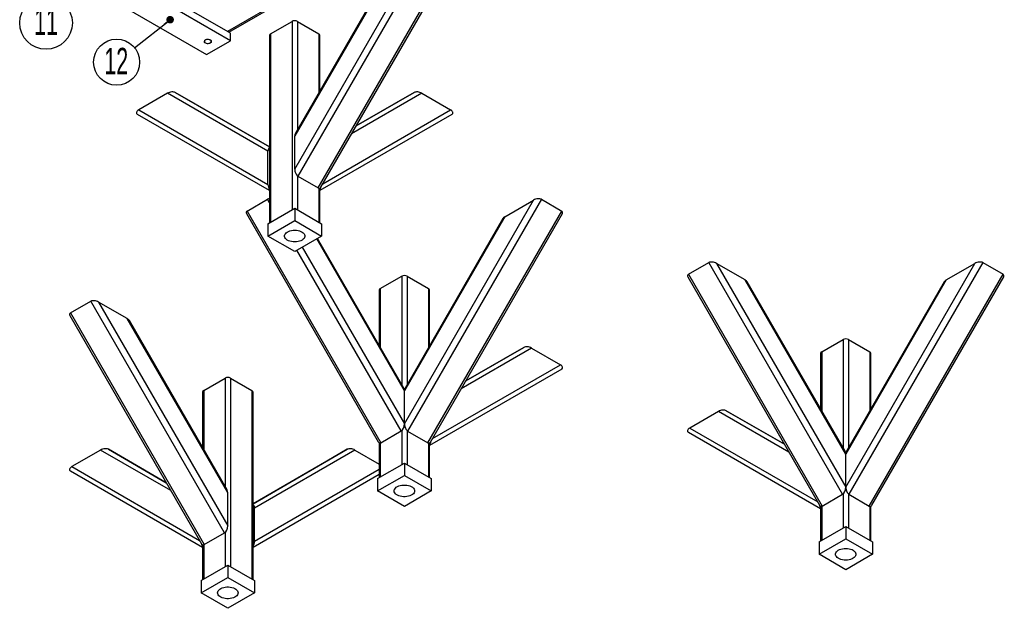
# Model space of a CAD drawing. Header units: millimetres. Extents: x 0 to 841, y 0 to 594.
# Tile 10 of 15: x 609 to 740, y 221 to 299. Entities that reach past the tile are written whole.
import ezdxf

# ---------------------------------------------------------------- set-up
doc = ezdxf.new("R2010")
doc.units = ezdxf.units.MM
doc.layers.add('NOTES', color=6, linetype='Continuous')
doc.layers.add('TRAIT-FINS', color=9, linetype='Continuous')
doc.layers.add('TRAIT-FORT', color=4, linetype='Continuous', lineweight=25)
doc.styles.add('SLDTEXTSTYLE1', font='TXT', dxfattribs={"width": 0.605})

# ---------------------------------------------------------------- blocks, each defined once
blk = doc.blocks.new('SW_NOTE_25')
at = {"layer": 'NOTES', "color": 0}
blk.add_circle((-2.38, -1.89), 3.04, dxfattribs=at)
at = {"layer": 'NOTES', "color": 0, "insert": (-2.43, 0), "char_height": 3.5, "attachment_point": 2, "style": 'SLDTEXTSTYLE1'}
blk.add_mtext('12', dxfattribs=at)
blk = doc.blocks.new('_Dot')
at = {"color": 0, "linetype": 'ByBlock', "lineweight": -2}
blk.add_line((-0.5, 0), (-1, 0), dxfattribs=at)
at = {"color": 0, "linetype": 'ByBlock', "const_width": 0.5}
blk.add_lwpolyline([(-0.25, 0, 1), (0.25, 0, 1)], format="xyb", close=True, dxfattribs=at)
blk = doc.blocks.new('SW_NOTE_27')
at = {"layer": 'NOTES', "color": 0}
blk.add_circle((-2.55, -2.37), 3.48, dxfattribs=at)
at = {"layer": 'NOTES', "color": 0, "insert": (-2.54, -0.44), "char_height": 3.5, "attachment_point": 2, "style": 'SLDTEXTSTYLE1'}
blk.add_mtext('11', dxfattribs=at)

msp = doc.modelspace()

# ---------------------------------------------------------------- linework, layer by layer
at = {"layer": 'NOTES'}
msp.add_line((624.587025, 295.084992), (629.274601, 298.804121), dxfattribs=at)
at = {"layer": 'TRAIT-FINS', "lineweight": 18, "flags": 128}
msp.add_lwpolyline([(634.614468, 296.133131), (634.696888, 296.070496), (634.746841, 295.997369), (634.760766, 295.919174), (634.73763, 295.84171), (634.679148, 295.770721), (634.589659, 295.711474), (634.475799, 295.668362), (634.346013, 295.644582), (634.209925, 295.641898), (634.07763, 295.660509), (633.958939, 295.699036), (633.862655, 295.754619), (633.795918, 295.823138), (633.763679, 295.899511), (633.768328, 295.978072), (633.80952, 296.052996), (633.884201, 296.118726), (633.986831, 296.170387), (634.1098, 296.204148), (634.243987, 296.217504), (634.37944, 296.209465), (634.506113, 296.180628), (634.614611, 296.133131)], dxfattribs=at)
at = {"layer": 'TRAIT-FORT', "lineweight": 25}
for p, q in [((685.63225, 325.421865), (636.841997, 297.255851)), ((637.017713, 297.154412), (685.807966, 325.320426)), ((645.747847, 279.062957), (662.825516, 308.642348)), ((663.84978, 308.743798), (646.172111, 278.125176)), ((648.852046, 276.578083), (666.529715, 307.196705)), ((659.025516, 306.448655), (645.747847, 283.451057)), ((658.756951, 306.203716), (645.82571, 283.80615)), ((649.198446, 276.670925), (666.622545, 306.850348)), ((637.266261, 297.010929), (626.659659, 303.133989)), ((637.266261, 296.03108), (626.659659, 302.15414)), ((623.477679, 300.317222), (634.084281, 294.194161)), ((642.558937, 296.950865), (645.387222, 298.583599)), ((645.387222, 298.583599), (645.387222, 273.679186)), ((646.094329, 298.583599), (648.922615, 296.950865)), ((646.094329, 298.583599), (646.094329, 284.271412)), ((637.266261, 296.03108), (637.266261, 297.010929)), ((642.41249, 296.746763), (642.41249, 271.96191)), ((642.558937, 296.950865), (642.558937, 272.046452)), ((648.922615, 296.950865), (648.922615, 289.170147)), ((649.069061, 289.4238), (649.069061, 296.746763)), ((634.084281, 294.194161), (637.266261, 296.03108)), ((628.934643, 289.077727), (625.134643, 286.884033)), ((642.212313, 281.4102), (628.934643, 289.077727)), ((632.638842, 287.632084), (629.958907, 289.179177)), ((629.958907, 289.179177), (642.41249, 281.98754)), ((662.546908, 289.077727), (653.267816, 283.719279)), ((653.867982, 284.758798), (661.522644, 289.179177)), ((661.522644, 289.179177), (658.842709, 287.632084)), ((662.546908, 289.077727), (666.346908, 286.884033)), ((642.41249, 281.988043), (632.638842, 287.632084)), ((658.842709, 287.632084), (653.868418, 284.759553)), ((642.41249, 276.213724), (624.958907, 286.292738)), ((625.134643, 286.884033), (642.212313, 277.0221)), ((666.522644, 286.292738), (649.069061, 276.213724)), ((649.467198, 277.136417), (666.346908, 286.884033)), ((645.747847, 279.062957), (645.747847, 283.451057)), ((642.212313, 277.0221), (642.212313, 281.4102)), ((646.094329, 278.181822), (646.094329, 273.679186)), ((646.172111, 278.125176), (648.852046, 276.578083)), ((648.922615, 276.546996), (648.922615, 272.046452)), ((649.069061, 271.96191), (649.069061, 276.550304)), ((639.454879, 273.523952), (642.134814, 275.071046)), ((642.41249, 274.590097), (642.134814, 275.071046)), ((660.243536, 245.386122), (677.321205, 274.965513)), ((678.345469, 275.066964), (660.6678, 244.448342)), ((673.521205, 272.77182), (677.321205, 274.965513)), ((678.345469, 275.066964), (681.025404, 273.51987)), ((639.454879, 273.523952), (657.132549, 242.905331)), ((642.205242, 271.842268), (645.740776, 273.883288)), ((645.740776, 273.883288), (645.740776, 272.250207)), ((645.740776, 273.883288), (649.27631, 271.842268)), ((663.347735, 242.901248), (681.025404, 273.51987)), ((639.36205, 273.177596), (656.786148, 242.998172)), ((642.205242, 270.209186), (645.740776, 272.250207)), ((645.740776, 272.250207), (649.27631, 270.209186)), ((673.521205, 272.77182), (660.243536, 249.774222)), ((673.25264, 272.526881), (660.321399, 250.129316)), ((663.694135, 242.99409), (681.118234, 273.173514)), ((642.205242, 271.842268), (642.205242, 270.209186)), ((649.27631, 271.842268), (649.27631, 270.209186)), ((645.740776, 268.168166), (642.205242, 270.209186)), ((649.27631, 270.209186), (645.740776, 268.168166)), ((660.236748, 249.778304), (648.64979, 269.847504)), ((660.158884, 250.133398), (648.745155, 269.902557)), ((659.812484, 244.452424), (646.025347, 268.332445)), ((646.749635, 268.750568), (660.236748, 245.390204)), ((697.791047, 265.155687), (700.470982, 266.702781)), ((718.148652, 236.084159), (700.470982, 266.702781)), ((701.495246, 266.601331), (718.572916, 237.021939)), ((705.295246, 264.407637), (701.495246, 266.601331)), ((718.572916, 237.021939), (735.650585, 266.601331)), ((736.674849, 266.702781), (718.99718, 236.084159)), ((731.850585, 264.407637), (735.650585, 266.601331)), ((736.674849, 266.702781), (739.354784, 265.155687)), ((657.054767, 263.273948), (659.883053, 264.906683)), ((659.883053, 264.906683), (659.883053, 250.611152)), ((660.59016, 264.906683), (663.418445, 263.273948)), ((660.59016, 264.906683), (660.59016, 250.594822)), ((697.698218, 264.809331), (715.122316, 234.629907)), ((697.791047, 265.155687), (715.468717, 234.537066)), ((718.572916, 241.410039), (705.295246, 264.407637)), ((731.850585, 264.407637), (718.572916, 241.410039)), ((721.677114, 234.537066), (739.354784, 265.155687)), ((722.023515, 234.629907), (739.447614, 264.809331)), ((656.90832, 263.069846), (656.90832, 255.763539)), ((657.054767, 263.273948), (657.054767, 255.509886)), ((663.418445, 263.273948), (663.418445, 255.493557)), ((663.564892, 255.74721), (663.564892, 263.069846)), ((718.495052, 241.765133), (705.563812, 264.162699)), ((731.58202, 264.162699), (718.650779, 241.765133)), ((616.113284, 260.049136), (618.793219, 261.59623)), ((636.470889, 230.977608), (618.793219, 261.59623)), ((619.817483, 261.49478), (636.895153, 231.915388)), ((623.617483, 259.301086), (619.817483, 261.49478)), ((616.020455, 259.70278), (633.444553, 229.523356)), ((616.113284, 260.049136), (633.790954, 229.430515)), ((636.895153, 236.303488), (623.617483, 259.301086)), ((636.817289, 236.658582), (623.886049, 259.056148)), ((715.391077, 254.905765), (718.219362, 256.5385)), ((718.219362, 256.5385), (718.219362, 242.242642)), ((718.926469, 256.5385), (721.754755, 254.905765)), ((718.926469, 256.5385), (718.926469, 242.242642)), ((677.049668, 255.404811), (667.763362, 250.042198)), ((668.363529, 251.081717), (676.025404, 255.506261)), ((676.025404, 255.506261), (673.345469, 253.959168)), ((677.049668, 255.404811), (680.849668, 253.211118)), ((673.345469, 253.959168), (668.363964, 251.082471)), ((715.24463, 254.701663), (715.24463, 247.39503)), ((715.391077, 254.905765), (715.391077, 247.141377)), ((721.754755, 254.905765), (721.754755, 247.141377)), ((721.901201, 247.39503), (721.901201, 254.701663)), ((681.025404, 252.619823), (663.564892, 242.536807)), ((663.962745, 243.459335), (680.849668, 253.211118)), ((633.720243, 249.803215), (636.548529, 251.435949)), ((636.548529, 251.435949), (636.548529, 237.124089)), ((637.255636, 251.435949), (640.083921, 249.803215)), ((637.255636, 251.435949), (637.255636, 226.531536)), ((633.573797, 249.599113), (633.573797, 242.276476)), ((633.720243, 249.803215), (633.720243, 242.022823)), ((640.083921, 249.803215), (640.083921, 224.898801)), ((640.230368, 224.81426), (640.230368, 249.599113)), ((660.236748, 245.390204), (660.236748, 249.778304)), ((660.243536, 245.386122), (660.243536, 249.774222)), ((701.759712, 247.036709), (697.959712, 244.843016)), ((711.06002, 241.666011), (701.759712, 247.036709)), ((705.463911, 245.591066), (702.783976, 247.13816)), ((702.783976, 247.13816), (710.459853, 242.705529)), ((697.959712, 244.843016), (714.860638, 235.083148)), ((710.459418, 242.706284), (705.463911, 245.591066)), ((657.132549, 242.905331), (659.812484, 244.452424)), ((659.883053, 244.502814), (659.883053, 240.00227)), ((660.59016, 244.504863), (660.59016, 240.00227)), ((660.6678, 244.448342), (663.347735, 242.901248)), ((715.24463, 234.168623), (697.783976, 244.251721)), ((656.90832, 242.880559), (656.90832, 238.284993)), ((657.054767, 242.872171), (657.054767, 238.369535)), ((663.418445, 242.870119), (663.418445, 238.369535)), ((663.564892, 238.284993), (663.564892, 242.873525)), ((620.08902, 241.934077), (616.28902, 239.740384)), ((629.375326, 236.571464), (620.08902, 241.934077)), ((623.793219, 240.488434), (621.113284, 242.035527)), ((621.113284, 242.035527), (628.77516, 237.610983)), ((640.230368, 234.83989), (652.683809, 242.031445)), ((653.708073, 241.929995), (640.430404, 234.262468)), ((652.683809, 242.031445), (650.003875, 240.484352)), ((653.708073, 241.929995), (656.90832, 240.082532)), ((718.572916, 237.021939), (718.572916, 241.410039)), ((616.28902, 239.740384), (633.175944, 229.988601)), ((628.774724, 237.611737), (623.793219, 240.488434)), ((650.003875, 240.484352), (640.230368, 234.840392)), ((656.701072, 238.165352), (660.236606, 240.206372)), ((660.236606, 240.206372), (660.236606, 238.57329)), ((660.236606, 240.206372), (663.77214, 238.165352)), ((633.573797, 229.066073), (616.113284, 239.149089)), ((656.90832, 238.697181), (640.230368, 229.066074)), ((640.430404, 229.874368), (656.90832, 239.389959)), ((656.701072, 236.53227), (660.236606, 238.57329)), ((656.701072, 238.165352), (656.701072, 236.53227)), ((660.236606, 238.57329), (663.77214, 236.53227)), ((663.77214, 238.165352), (663.77214, 236.53227)), ((636.895153, 231.915388), (636.895153, 236.303488)), ((660.236606, 234.49125), (656.701072, 236.53227)), ((663.77214, 236.53227), (660.236606, 234.49125)), ((715.468717, 234.537066), (718.148652, 236.084159)), ((718.219362, 236.13467), (718.219362, 231.634087)), ((718.926469, 236.13467), (718.926469, 231.634087)), ((718.99718, 236.084159), (721.677114, 234.537066)), ((640.430404, 229.874368), (640.430404, 234.262468)), ((715.24463, 234.512232), (715.24463, 229.91681)), ((715.391077, 234.503945), (715.391077, 230.001352)), ((721.754755, 234.503945), (721.754755, 230.001352)), ((721.901201, 229.91681), (721.901201, 234.512232)), ((715.037382, 229.797168), (718.572916, 231.838189)), ((718.572916, 231.838189), (718.572916, 230.205107)), ((718.572916, 231.838189), (722.10845, 229.797168)), ((633.790954, 229.430515), (636.470889, 230.977608)), ((636.548529, 231.034129), (636.548529, 226.531536)), ((633.573797, 229.402791), (633.573797, 224.81426)), ((633.720243, 229.399385), (633.720243, 224.898801)), ((715.037382, 228.164087), (718.572916, 230.205107)), ((715.037382, 229.797168), (715.037382, 228.164087)), ((718.572916, 230.205107), (722.10845, 228.164087)), ((722.10845, 229.797168), (722.10845, 228.164087)), ((718.572916, 226.123067), (715.037382, 228.164087)), ((722.10845, 228.164087), (718.572916, 226.123067)), ((633.366548, 224.694618), (636.902082, 226.735638)), ((636.902082, 226.735638), (636.902082, 225.102556)), ((636.902082, 226.735638), (640.437616, 224.694618)), ((633.366548, 223.061536), (636.902082, 225.102556)), ((633.366548, 224.694618), (633.366548, 223.061536)), ((636.902082, 225.102556), (640.437616, 223.061536)), ((640.437616, 224.694618), (640.437616, 223.061536)), ((636.902082, 221.020516), (633.366548, 223.061536)), ((640.437616, 223.061536), (636.902082, 221.020516))]:
    msp.add_line(p, q, dxfattribs=at)
at = {"layer": 'TRAIT-FORT', "lineweight": 25, "flags": 128}
for points in [[(634.579255, 296.11272), (634.476719, 296.157032), (634.356712, 296.182871), (634.228955, 296.188146), (634.103799, 296.172429), (633.991382, 296.136993), (633.900814, 296.084709), (633.83943, 296.019812), (633.812204, 295.947561), (633.821341, 295.873808), (633.866102, 295.80453), (633.942859, 295.745337), (634.045395, 295.701026), (634.165403, 295.675186), (634.29316, 295.669911), (634.418316, 295.685628), (634.530732, 295.721064), (634.621301, 295.773349), (634.682685, 295.838245), (634.709911, 295.910496), (634.700773, 295.984249), (634.656013, 296.053528), (634.579255, 296.11272)], [(645.740776, 269.429848), (645.518573, 269.440477), (645.302431, 269.472075), (645.098247, 269.523779), (644.911589, 269.594179), (644.747548, 269.681355), (644.610601, 269.782929), (644.504482, 269.89613), (644.432085, 270.01787), (644.395387, 270.144829), (644.395387, 270.273543), (644.432085, 270.400502), (644.504482, 270.522243), (644.610601, 270.635444), (644.747548, 270.737018), (644.911589, 270.824194), (645.098247, 270.894594), (645.302431, 270.946298), (645.518573, 270.977895), (645.740776, 270.988525), (645.962978, 270.977895), (646.17912, 270.946298), (646.383305, 270.894594), (646.569963, 270.824194), (646.734003, 270.737018), (646.87095, 270.635444), (646.97707, 270.522243), (647.049466, 270.400502), (647.086165, 270.273543), (647.086165, 270.144829), (647.049466, 270.01787), (646.97707, 269.89613), (646.87095, 269.782929), (646.734003, 269.681355), (646.569963, 269.594179), (646.383305, 269.523779), (646.17912, 269.472075), (645.962978, 269.440477), (645.740776, 269.429848)], [(661.586606, 236.53227), (661.568194, 236.403995), (661.513459, 236.279219), (661.423896, 236.161346), (661.301946, 236.05359), (661.150936, 235.958892), (660.974986, 235.879834), (660.778895, 235.818573), (660.568012, 235.776779), (660.348088, 235.755593), (660.125124, 235.755593), (659.905201, 235.776779), (659.694317, 235.818573), (659.498226, 235.879834), (659.322276, 235.958892), (659.171266, 236.05359), (659.049317, 236.161346), (658.959753, 236.279219), (658.905018, 236.403995), (658.886606, 236.53227), (658.905018, 236.660545), (658.959753, 236.785321), (659.049317, 236.903194), (659.171266, 237.01095), (659.322276, 237.105648), (659.498226, 237.184706), (659.694317, 237.245967), (659.905201, 237.287761), (660.125124, 237.308947), (660.348088, 237.308947), (660.568012, 237.287761), (660.778895, 237.245967), (660.974986, 237.184706), (661.150936, 237.105648), (661.301946, 237.01095), (661.423896, 236.903194), (661.513459, 236.785321), (661.568194, 236.660545), (661.586606, 236.53227)], [(718.572916, 228.943425), (718.795118, 228.932796), (719.01126, 228.901199), (719.215445, 228.849494), (719.402103, 228.779094), (719.566143, 228.691918), (719.70309, 228.590345), (719.80921, 228.477143), (719.881606, 228.355403), (719.918305, 228.228444), (719.918305, 228.09973), (719.881606, 227.972771), (719.80921, 227.85103), (719.70309, 227.737829), (719.566143, 227.636255), (719.402103, 227.549079), (719.215445, 227.478679), (719.01126, 227.426975), (718.795118, 227.395378), (718.572916, 227.384748), (718.350713, 227.395378), (718.134571, 227.426975), (717.930387, 227.478679), (717.743728, 227.549079), (717.579688, 227.636255), (717.442741, 227.737829), (717.336622, 227.85103), (717.264225, 227.972771), (717.227527, 228.09973), (717.227527, 228.228444), (717.264225, 228.355403), (717.336622, 228.477143), (717.442741, 228.590345), (717.579688, 228.691918), (717.743728, 228.779094), (717.930387, 228.849494), (718.134571, 228.901199), (718.350713, 228.932796), (718.572916, 228.943425)], [(635.552082, 223.061536), (635.570495, 223.189811), (635.625229, 223.314587), (635.714793, 223.43246), (635.836743, 223.540216), (635.987752, 223.634914), (636.163702, 223.713972), (636.359794, 223.775233), (636.570677, 223.817027), (636.7906, 223.838213), (637.013565, 223.838213), (637.233488, 223.817027), (637.444371, 223.775233), (637.640462, 223.713972), (637.816413, 223.634914), (637.967422, 223.540216), (638.089372, 223.43246), (638.178936, 223.314587), (638.23367, 223.189811), (638.252082, 223.061536), (638.23367, 222.933261), (638.178936, 222.808485), (638.089372, 222.690612), (637.967422, 222.582857), (637.816413, 222.488158), (637.640462, 222.4091), (637.444371, 222.347839), (637.233488, 222.306045), (637.013565, 222.28486), (636.7906, 222.28486), (636.570677, 222.306045), (636.359794, 222.347839), (636.163702, 222.4091), (635.987752, 222.488158), (635.836743, 222.582857), (635.714793, 222.690612), (635.625229, 222.808485), (635.570495, 222.933261), (635.552082, 223.061536)]]:
    msp.add_lwpolyline(points, dxfattribs=at)
at = {"layer": 'TRAIT-FORT', "lineweight": 25}
for centre, radius, start, end in [((645.740776, 297.901244), 0.768511, 62.60967224, 117.39032776), ((642.662719, 296.721809), 0.25147, 114.3746583, 174.30520075), ((648.818833, 296.721809), 0.25147, 5.69479925, 65.62534171), ((660.236606, 264.224327), 0.768511, 62.60967224, 117.39032776), ((657.158549, 263.044893), 0.25147, 114.37465829, 174.30520075), ((663.314663, 263.044893), 0.25147, 5.69479925, 65.62534171), ((718.572916, 255.856144), 0.768511, 62.60967224, 117.39032776), ((715.494858, 254.67671), 0.25147, 114.3746583, 174.30520074), ((721.650973, 254.67671), 0.25147, 5.69479925, 65.62534171), ((636.902082, 250.753594), 0.768511, 62.60967224, 117.39032776), ((633.824025, 249.574159), 0.25147, 114.37465829, 174.30520075), ((639.98014, 249.574159), 0.25147, 5.69479925, 65.62534171)]:
    msp.add_arc(centre, radius, start, end, dxfattribs=at)
for centre, major_axis, ratio, start_param, end_param in [((629.358907, 288.832804), (0.727883, 0.194999), 0.5175895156, 0.4776966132, 2.04849294), ((662.122644, 288.832804), (0.727883, -0.194999), 0.5175895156, 1.0930997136, 2.6638960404), ((625.558907, 286.639111), (0.727883, 0.194999), 0.5175895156, 2.04849294, 3.6192892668), ((665.922644, 286.639111), (0.727883, -0.194999), 0.5175895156, 5.805488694, 7.3762850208), ((646.172111, 283.206134), (-0.195006, 0.727908), 0.5176380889, 0.4776966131, 1.093214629), ((642.636577, 281.165277), (-0.195006, 0.727908), 0.5176380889, 0.0788716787, 1.093214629), ((646.172111, 278.818034), (-0.195006, 0.727908), 0.5176380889, 1.093214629, 2.6640109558), ((642.636577, 276.777177), (-0.195006, 0.727908), 0.5176380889, 1.093214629, 2.1075575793), ((648.852046, 277.270941), (-0.195006, 0.727908), 0.5176380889, 2.6640109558, 3.6192892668), ((648.844975, 276.777177), (0.195006, 0.727908), 0.5176380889, 4.175627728, 4.7957068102), ((642.734814, 274.724673), (0.727883, -0.194999), 0.5175895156, 2.1626501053, 2.6638960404), ((677.745469, 274.720591), (0.727883, 0.194999), 0.5175895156, 0.4776966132, 2.04849294), ((640.054879, 273.17758), (0.727883, -0.194999), 0.5175895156, 2.6638960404, 3.6191743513), ((680.425404, 273.173498), (0.727883, 0.194999), 0.5175895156, 5.8056036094, 6.7608819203), ((673.945469, 272.526898), (0.727883, 0.194999), 0.5175895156, 2.0484929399, 2.6640109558), ((701.070982, 266.356408), (0.727883, -0.194999), 0.5175895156, 1.0930997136, 2.6638960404), ((736.074849, 266.356408), (0.727883, 0.194999), 0.5175895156, 0.4776966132, 2.04849294), ((698.391047, 264.809315), (0.727883, -0.194999), 0.5175895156, 2.6638960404, 3.6191743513), ((704.870982, 264.162715), (0.727883, -0.194999), 0.5175895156, 0.4775816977, 1.0930997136), ((732.274849, 264.162715), (0.727883, 0.194999), 0.5175895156, 2.04849294, 2.6640109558), ((738.754784, 264.809315), (0.727883, 0.194999), 0.5175895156, 5.8056036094, 6.7608819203), ((619.393219, 261.249857), (0.727883, -0.194999), 0.5175895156, 1.0930997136, 2.6638960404), ((616.713284, 259.702764), (0.727883, -0.194999), 0.5175895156, 2.6638960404, 3.6191743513), ((623.193219, 259.056164), (0.727883, -0.194999), 0.5175895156, 0.4775816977, 1.0930997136), ((676.625404, 255.159888), (0.727883, -0.194999), 0.5175895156, 1.0930997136, 2.6638960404), ((680.425404, 252.966195), (0.727883, -0.194999), 0.5175895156, 5.805488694, 7.3762850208), ((659.812484, 249.533382), (0.195006, 0.727908), 0.5176380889, 5.1899706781, 5.8054886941), ((660.6678, 249.529299), (-0.195006, 0.727908), 0.5176380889, 0.4776966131, 1.093214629), ((702.183976, 246.791787), (0.727883, 0.194999), 0.5175895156, 0.4776966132, 2.04849294), ((659.812484, 245.145282), (0.195006, 0.727908), 0.5176380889, 3.6191743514, 5.1899706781), ((660.6678, 245.1412), (-0.195006, 0.727908), 0.5176380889, 1.093214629, 2.6640109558), ((698.383976, 244.598094), (0.727883, 0.194999), 0.5175895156, 2.04849294, 3.6192892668), ((620.513284, 241.689155), (0.727883, 0.194999), 0.5175895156, 0.4776966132, 2.04849294), ((653.283809, 241.685073), (0.727883, -0.194999), 0.5175895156, 1.0930997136, 2.6638960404), ((657.132549, 243.598188), (0.195006, 0.727908), 0.5176380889, 2.6638960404, 3.6191743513), ((663.347735, 243.594106), (-0.195006, 0.727908), 0.5176380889, 2.6640109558, 3.6192892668), ((663.347735, 243.104261), (0.195006, 0.727908), 0.5176380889, 4.1565049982, 4.813891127), ((718.148652, 241.165117), (0.195006, 0.727908), 0.5176380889, 5.1899706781, 5.8054886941), ((718.99718, 241.165117), (-0.195006, 0.727908), 0.5176380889, 0.4776966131, 1.093214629), ((616.713284, 239.495461), (0.727883, 0.194999), 0.5175895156, 2.04849294, 3.6192892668), ((718.148652, 236.777017), (0.195006, 0.727908), 0.5176380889, 3.6191743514, 5.1899706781), ((718.99718, 236.777017), (-0.195006, 0.727908), 0.5176380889, 1.093214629, 2.6640109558), ((636.470889, 236.058566), (0.195006, 0.727908), 0.5176380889, 5.1899706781, 5.8054886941), ((640.00614, 234.017545), (0.195006, 0.727908), 0.5176380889, 5.1899706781, 6.2039210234), ((715.461646, 234.73616), (-0.195006, 0.727908), 0.5176380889, 1.4353639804, 2.127068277), ((715.468717, 235.229924), (0.195006, 0.727908), 0.5176380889, 2.6638960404, 3.6191743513), ((721.677114, 235.229924), (-0.195006, 0.727908), 0.5176380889, 2.6640109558, 3.6192892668), ((636.470889, 231.670466), (0.195006, 0.727908), 0.5176380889, 3.6191743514, 5.1899706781), ((633.790954, 229.633528), (-0.195006, 0.727908), 0.5176380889, 1.4692941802, 2.126680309), ((633.790954, 230.123372), (0.195006, 0.727908), 0.5176380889, 2.6638960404, 3.6191743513), ((640.00614, 229.629446), (0.195006, 0.727908), 0.5176380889, 4.1760203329, 5.1899706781)]:
    msp.add_ellipse(centre, major_axis=major_axis, ratio=ratio, start_param=start_param, end_param=end_param, dxfattribs=at)

# ---------------------------------------------------------------- block references
at = {"layer": 'NOTES'}
for name, p in [('SW_NOTE_27', (615.422866, 300.744062)), ('SW_NOTE_25', (624.587025, 295.084992))]:
    msp.add_blockref(name, p, dxfattribs=at)
at = {"layer": 'TRAIT-FINS', "rotation": 38.4285311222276}
msp.add_blockref('_Dot', (629.274601, 298.804121, -89.556288), dxfattribs=at)

doc.saveas('drawing.dxf')
